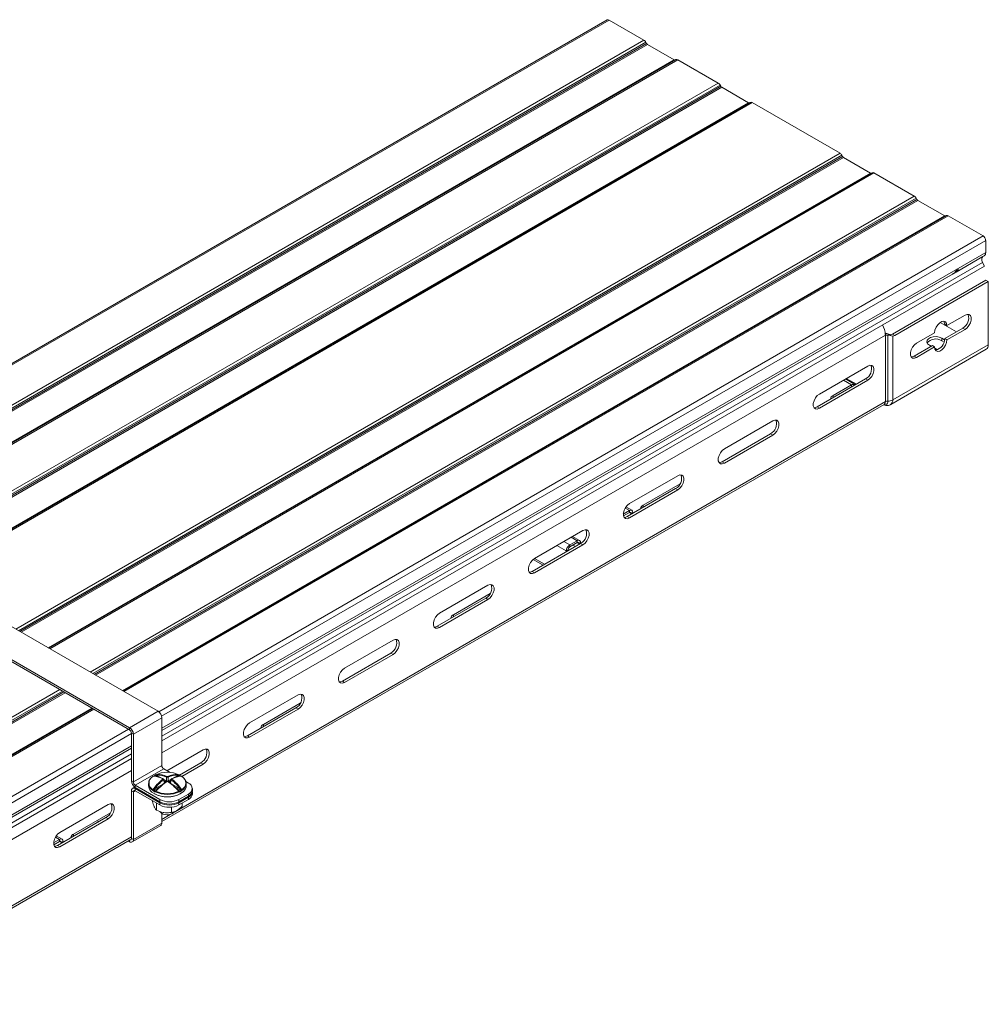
# Model space of a CAD drawing. Header units: millimetres. Extents: x -4 to 4772, y -1159 to -143.
# Tile 7 of 13: x 2143 to 2504, y -1039 to -673. Entities that reach past the tile are written whole.
import ezdxf

# ---------------------------------------------------------------- set-up
doc = ezdxf.new("R2010")
doc.units = ezdxf.units.MM

msp = doc.modelspace()

# ---------------------------------------------------------------- linework, layer by layer
at = {"color": 7, "linetype": 'Continuous', "lineweight": 15}
for p, q in [((2362.15, -672.88), (2055.56, -849.87)), ((2375.79, -680.42), (2362.85, -672.95)), ((2376.76, -681.63), (2376.49, -681.16)), ((2387.1, -687.76), (2377.11, -682)), ((2387.73, -687.64), (2081.13, -864.63)), ((2403.46, -696.39), (2388.43, -687.71)), ((2404.43, -697.6), (2404.16, -697.13)), ((2414.77, -703.74), (2404.78, -697.97)), ((2415.39, -703.61), (2108.8, -880.61)), ((2448.81, -722.57), (2416.09, -703.68)), ((2449.78, -723.78), (2449.51, -723.31)), ((2460.12, -729.91), (2450.13, -724.15)), ((2460.74, -729.79), (2154.15, -906.79)), ((2476.47, -738.54), (2461.44, -729.86)), ((2477.45, -739.75), (2477.17, -739.28)), ((2487.79, -745.89), (2477.8, -740.12)), ((2488.41, -745.77), (2181.82, -922.76)), ((2502.05, -753.3), (2489.11, -745.83)), ((2503.04, -759.51), (2503.04, -755.02)), ((2501.98, -761.04), (2492, -766.79)), ((2502.48, -760.75), (2492.83, -766.32)), ((2501.98, -761.04), (2502.48, -760.75)), ((2502.58, -764.52), (2196.28, -941.35)), ((2492.62, -765.97), (2492.83, -766.32)), ((2502.58, -764.52), (2501.9, -763.19)), ((2490.92, -767.42), (2196.28, -937.52)), ((2490.74, -767.52), (2196.28, -937.52)), ((2503.16, -769.79), (2468.38, -789.86)), ((2504.01, -770.28), (2503.16, -769.79)), ((2469.23, -790.35), (2504.01, -770.28)), ((2504.01, -770.28), (2504.01, -793.87)), ((2495.35, -782.83), (2488.63, -786.71)), ((2486.13, -785.51), (2492.16, -789)), ((2488.63, -786.71), (2487.78, -786.22)), ((2494.5, -787.65), (2487.78, -791.53)), ((2488.63, -792.02), (2495.35, -788.14)), ((2495.35, -788.14), (2494.5, -787.65)), ((2466.03, -790.24), (2465.68, -790.44)), ((2465.68, -815.02), (2465.68, -790.44)), ((2466.11, -790.28), (2466.03, -790.24)), ((2466.6, -814.82), (2466.6, -790.27)), ((2468.01, -790.52), (2467.12, -790)), ((2468.43, -790.6), (2468.01, -790.52)), ((2468.38, -789.86), (2469.23, -790.35)), ((2468.43, -814.41), (2468.43, -790.6)), ((2484.03, -789.36), (2477.32, -793.24)), ((2486.68, -791.34), (2487.75, -791.96)), ((2486.68, -792.32), (2486.68, -791.34)), ((2488.63, -792.02), (2487.78, -791.53)), ((2504.01, -793.87), (2468.43, -814.41)), ((2483.18, -794.18), (2476.47, -798.06)), ((2477.32, -798.55), (2484.03, -794.67)), ((2482.79, -794.4), (2482.09, -794)), ((2484.03, -794.67), (2483.18, -794.18)), ((2485.05, -795.71), (2484.07, -795.14)), ((2487.55, -792.82), (2486.68, -792.32)), ((2467.68, -816.06), (2503.26, -795.52)), ((2477.32, -798.55), (2476.47, -798.06)), ((2459.14, -801.77), (2441.11, -812.18)), ((2458.29, -806.59), (2440.26, -817)), ((2441.11, -817.49), (2459.14, -807.08)), ((2453.13, -808.75), (2446.24, -812.73)), ((2454.54, -808.76), (2450.79, -806.59)), ((2458.29, -806.59), (2459.14, -807.08)), ((2196.28, -971.36), (2465.19, -816.12)), ((2440.26, -817), (2441.11, -817.49)), ((2423.79, -822.18), (2405.76, -832.59)), ((2422.94, -827), (2404.91, -837.41)), ((2405.76, -837.9), (2423.79, -827.49)), ((2422.94, -827), (2423.79, -827.49)), ((2404.91, -837.41), (2405.76, -837.9)), ((2388.43, -842.59), (2370.4, -853)), ((2389.24, -845.64), (2375.53, -853.55)), ((2194.86, -930.29), (2054.85, -849.47)), ((2387.58, -847.41), (2369.55, -857.82)), ((2370.4, -858.31), (2388.43, -847.9)), ((2387.58, -847.41), (2388.43, -847.9)), ((2184.26, -936.41), (2044.25, -855.59)), ((2184.26, -937.23), (2044.25, -856.4)), ((2370.37, -855.56), (2368.1, -856.87)), ((2370.37, -856.3), (2368.17, -857.56)), ((2371.27, -855.47), (2369.1, -854.22)), ((2369.55, -857.82), (2370.4, -858.31)), ((2370.37, -856.3), (2370.37, -855.56)), ((2371.64, -856.3), (2371, -856.66)), ((2371, -856.98), (2371, -856.66)), ((2371.64, -856.61), (2371.64, -856.3)), ((2353.08, -863), (2335.05, -873.41)), ((2352.23, -867.82), (2334.2, -878.23)), ((2335.05, -878.72), (2353.08, -868.31)), ((2350.92, -866.79), (2348.16, -868.38)), ((2350.92, -867.52), (2348.16, -869.11)), ((2348.16, -868.38), (2348.16, -869.11)), ((2351.82, -866.7), (2349.25, -865.21)), ((2349.36, -868.42), (2350.28, -868.95)), ((2350.92, -867.52), (2350.92, -866.79)), ((2352.19, -867.52), (2351.56, -867.89)), ((2351.56, -868.21), (2351.56, -867.89)), ((2352.19, -867.84), (2352.19, -867.52)), ((2352.23, -867.82), (2353.08, -868.31)), ((2347.53, -870.22), (2346.89, -870.58)), ((2346.89, -870.58), (2346.89, -870.9)), ((2347.53, -870.22), (2347.53, -870.53)), ((2334.57, -873.75), (2338.26, -875.88)), ((2334.2, -878.23), (2335.05, -878.72)), ((2317.72, -883.41), (2299.69, -893.82)), ((2318.53, -886.46), (2304.82, -894.37)), ((2316.87, -888.23), (2298.84, -898.64)), ((2299.69, -899.13), (2317.72, -888.72)), ((2316.87, -888.23), (2317.72, -888.72)), ((2298.84, -898.64), (2299.69, -899.13)), ((2282.37, -903.82), (2264.33, -914.23)), ((2281.52, -908.64), (2263.49, -919.05)), ((2264.33, -919.54), (2282.37, -909.13)), ((2281.52, -908.64), (2282.37, -909.13)), ((2263.49, -919.05), (2264.33, -919.54)), ((2247.01, -924.23), (2228.98, -934.64)), ((2247.82, -927.28), (2234.11, -935.19)), ((2170.5, -929.29), (2064.15, -990.69)), ((2194.86, -930.29), (2184.26, -936.41)), ((2246.16, -929.05), (2228.13, -939.46)), ((2228.98, -939.95), (2247.01, -929.54)), ((2246.16, -929.05), (2247.01, -929.54)), ((2196.28, -932.74), (2185.67, -938.86)), ((2196.28, -950.5), (2196.28, -932.74)), ((2184.26, -937.23), (2184.26, -936.41)), ((2185.67, -938.86), (2184.96, -938.45)), ((2184.96, -956.21), (2184.96, -938.45)), ((2185.67, -956.62), (2185.67, -938.86)), ((2228.13, -939.46), (2228.98, -939.95)), ((2184.96, -944.05), (2088.95, -999.47)), ((2184.96, -944.05), (2089.78, -998.99)), ((2211.66, -944.64), (2198.19, -952.42)), ((2184.96, -947.88), (2078.32, -1009.45)), ((2210.81, -949.46), (2202.87, -954.04)), ((2210.81, -949.46), (2211.66, -949.95)), ((2196.28, -950.5), (2185.67, -956.62)), ((2196.98, -951.72), (2186.38, -957.85)), ((2199.32, -953.08), (2196.98, -951.72)), ((2203.7, -954.54), (2211.66, -949.95)), ((2184.96, -956.21), (2185.67, -956.62)), ((2193.65, -954.18), (2193.23, -954.42)), ((2193.23, -954.44), (2193.27, -954.46)), ((2193.32, -954.51), (2193.27, -954.5)), ((2197.37, -956.86), (2196.99, -955.62)), ((2197.99, -956.26), (2197.99, -954.84)), ((2198.68, -954.84), (2198.68, -956.26)), ((2199.68, -955.62), (2199.3, -956.86)), ((2203.44, -954.42), (2203.02, -954.18)), ((2203.37, -954.48), (2203.4, -954.46)), ((2203.43, -954.45), (2203.44, -954.44)), ((2206.18, -957.03), (2205.23, -956.49)), ((2185.67, -960.3), (2184.96, -959.89)), ((2184.96, -977.65), (2184.96, -959.89)), ((2186.16, -958.52), (2185.38, -958.97)), ((2185.67, -978.06), (2185.67, -960.3)), ((2195.57, -963.15), (2186.38, -957.85)), ((2186.38, -957.85), (2186.38, -958.66)), ((2195.57, -963.97), (2186.38, -958.66)), ((2186.38, -959.07), (2195.57, -964.38)), ((2186.38, -959.07), (2186.38, -959.89)), ((2186.38, -959.89), (2195.57, -965.19)), ((2191.33, -957.18), (2191.33, -958.09)), ((2193.9, -959.95), (2193.96, -959.91)), ((2202.71, -959.91), (2202.77, -959.95)), ((2205.33, -958.09), (2205.33, -957.18)), ((2207.64, -959.89), (2207.64, -959.07)), ((2207.64, -961.11), (2207.64, -960.3)), ((2192.76, -963.57), (2192.76, -963.88)), ((2195.57, -963.97), (2195.57, -963.15)), ((2206.18, -961.11), (2202.64, -963.15)), ((2206.18, -961.93), (2202.64, -963.97)), ((2206.18, -962.34), (2202.64, -964.38)), ((2202.64, -963.15), (2202.64, -963.97)), ((2206.18, -963.15), (2202.64, -965.19)), ((2206.18, -961.93), (2206.18, -961.11)), ((2206.18, -963.15), (2206.18, -962.34)), ((2176.3, -965.05), (2158.27, -975.46)), ((2194.25, -964.43), (2194.25, -967.1)), ((2195.57, -965.19), (2195.57, -964.38)), ((2199.83, -966.01), (2199.83, -967.96)), ((2202.64, -964.38), (2202.64, -965.19)), ((2203.91, -964.46), (2203.91, -965.6)), ((2175.45, -969.87), (2157.42, -980.28)), ((2158.27, -980.77), (2176.3, -970.36)), ((2177.11, -968.1), (2163.4, -976.02)), ((2172.41, -971.22), (2172.76, -971.42)), ((2175.45, -969.87), (2176.3, -970.36)), ((2196.21, -968.25), (2196.57, -968.46)), ((2196.28, -971.93), (2196.28, -968.29)), ((2200.1, -968.46), (2200.46, -968.25)), ((2200.39, -967.86), (2200.53, -967.83)), ((2185.25, -978.97), (2195.86, -972.85)), ((2196.28, -971.93), (2185.67, -978.06)), ((2078.4, -1039.41), (2184.46, -978.18)), ((2158.23, -978.02), (2155.97, -979.33)), ((2158.23, -978.76), (2156.03, -980.03)), ((2159.13, -977.93), (2156.97, -976.68)), ((2158.23, -978.76), (2158.23, -978.02)), ((2159.51, -978.76), (2158.87, -979.12)), ((2159.51, -979.07), (2159.51, -978.76)), ((2183.76, -978.58), (2184.26, -978.87)), ((2184.96, -977.65), (2185.67, -978.06)), ((2157.42, -980.28), (2158.27, -980.77)), ((2158.87, -979.44), (2158.87, -979.12))]:
    msp.add_line(p, q, dxfattribs=at)
at = {"color": 8, "linetype": 'Continuous', "lineweight": 15}
for p, q in [((2362.85, -672.95), (2055.97, -850.11)), ((2375.79, -680.42), (2068.91, -857.58)), ((2376.49, -681.16), (2069.9, -858.15)), ((2376.76, -681.63), (2070.44, -858.46)), ((2377.11, -682), (2070.93, -858.75)), ((2387.1, -687.76), (2080.93, -864.52)), ((2388.43, -687.71), (2081.54, -864.87)), ((2403.46, -696.39), (2096.57, -873.55)), ((2404.16, -697.13), (2097.56, -874.12)), ((2404.43, -697.6), (2098.11, -874.44)), ((2404.78, -697.97), (2098.6, -874.72)), ((2414.77, -703.74), (2108.6, -880.49)), ((2416.09, -703.68), (2109.21, -880.84)), ((2448.81, -722.57), (2141.92, -899.73)), ((2449.51, -723.31), (2142.91, -900.3)), ((2449.78, -723.78), (2143.46, -900.61)), ((2450.13, -724.15), (2143.95, -900.9)), ((2460.12, -729.91), (2153.94, -906.67)), ((2461.44, -729.86), (2154.56, -907.02)), ((2476.47, -738.54), (2169.59, -915.7)), ((2477.17, -739.28), (2170.58, -916.27)), ((2477.45, -739.75), (2171.12, -916.59)), ((2477.8, -740.12), (2171.62, -916.87)), ((2487.79, -745.89), (2181.61, -922.64)), ((2489.11, -745.83), (2182.23, -923)), ((2502.05, -753.3), (2195.14, -930.48)), ((2503.04, -755.02), (2196.2, -932.16)), ((2503.04, -759.51), (2196.28, -936.6)), ((2501.9, -763.19), (2196.28, -939.62)), ((2465.74, -790.22), (2196.28, -945.77)), ((2466.04, -790.24), (2465.68, -790.03)), ((2454.89, -808.56), (2451.14, -806.39)), ((2453.13, -808.75), (2450.09, -807)), ((2453.13, -808.75), (2453.13, -809.57)), ((2446.24, -813.55), (2446.24, -812.73)), ((2465.68, -815.02), (2201.01, -967.81)), ((2375.53, -854.37), (2375.53, -853.55)), ((2368.81, -854.66), (2370.37, -855.56)), ((2370.37, -856.3), (2371, -856.66)), ((2343.42, -868.58), (2346.89, -870.58)), ((2345.96, -867.11), (2348.16, -868.38)), ((2348.72, -865.52), (2350.92, -866.79)), ((2350.92, -867.52), (2351.56, -867.89)), ((2335.04, -873.41), (2338.79, -875.58)), ((2304.82, -895.19), (2304.82, -894.37)), ((2158.28, -922.23), (2052.21, -983.46)), ((2159.27, -922.8), (2052.91, -984.2)), ((2159.81, -923.12), (2053.18, -984.67)), ((2160.31, -923.4), (2053.53, -985.04)), ((2170.3, -929.17), (2063.52, -990.81)), ((2170.91, -929.53), (2064.85, -990.76)), ((2183.85, -937), (2077.79, -998.23)), ((2234.11, -936.01), (2234.11, -935.19)), ((2184.96, -938.64), (2078.78, -999.94)), ((2184.96, -943.13), (2078.78, -1004.43)), ((2184.96, -946.15), (2077.63, -1008.11)), ((2184.96, -952.3), (2078.9, -1013.53)), ((2193.27, -954.46), (2193.3, -954.48)), ((2193.29, -954.46), (2193.27, -954.46)), ((2194.61, -954.68), (2193.77, -954.19)), ((2194.35, -954.16), (2196.02, -955.12)), ((2197.22, -957.08), (2196.86, -955.89)), ((2197.01, -955.7), (2197.99, -956.26)), ((2197.81, -956.53), (2197.15, -956.15)), ((2197.33, -956.72), (2197.4, -956.76)), ((2198.68, -956.26), (2199.66, -955.7)), ((2199.52, -956.15), (2198.86, -956.53)), ((2199.27, -956.76), (2199.34, -956.72)), ((2199.81, -955.89), (2199.45, -957.08)), ((2200.65, -955.12), (2202.32, -954.16)), ((2202.9, -954.19), (2202.06, -954.68)), ((2203.4, -954.46), (2203.43, -954.45)), ((2186.38, -959.89), (2185.67, -960.3)), ((2186.73, -958.87), (2186.38, -959.07)), ((2195.63, -958.39), (2193.36, -959.7)), ((2193.59, -959.2), (2197.1, -957.17)), ((2193.77, -959.94), (2194.32, -959.62)), ((2199.57, -957.17), (2203.08, -959.2)), ((2203.31, -959.7), (2201.04, -958.39)), ((2202.35, -959.62), (2202.9, -959.94)), ((2199.4, -968.74), (2196.28, -970.55)), ((2184.96, -977.08), (2078.9, -1038.31)), ((2156.68, -977.12), (2158.23, -978.02)), ((2158.23, -978.76), (2158.87, -979.12)), ((2163.4, -976.83), (2163.4, -976.02)), ((2184.26, -978.87), (2184.26, -978.3))]:
    msp.add_line(p, q, dxfattribs=at)
at = {"color": 7, "linetype": 'Continuous', "lineweight": 15, "flags": 128}
for points in [[(2501.98, -761.04), (2501.81, -761.17), (2501.69, -761.36), (2501.6, -761.6), (2501.57, -761.88), (2501.58, -762.19), (2501.64, -762.52), (2501.75, -762.86), (2501.9, -763.19)], [(2490.92, -767.42), (2490.86, -767.46), (2490.8, -767.49), (2490.76, -767.51), (2490.73, -767.53), (2490.72, -767.54), (2490.71, -767.54), (2490.72, -767.54), (2490.74, -767.52)], [(2492, -766.79), (2492.13, -766.72), (2492.24, -766.66), (2492.36, -766.59), (2492.47, -766.53), (2492.57, -766.47), (2492.67, -766.41), (2492.75, -766.36), (2492.83, -766.32)], [(2495.35, -788.14), (2496.13, -787.52), (2496.82, -786.66), (2497.34, -785.66), (2497.61, -784.64), (2497.61, -783.72), (2497.34, -783.01), (2496.82, -782.6), (2496.13, -782.54), (2495.35, -782.83)], [(2488.63, -786.71), (2488.49, -785.88), (2488.09, -785.31), (2487.48, -785.07), (2486.73, -785.19), (2485.93, -785.65), (2485.18, -786.4), (2484.57, -787.34), (2484.17, -788.37), (2484.03, -789.36)], [(2487.48, -785.07), (2487.64, -785.39), (2487.78, -786.22)], [(2482.09, -794), (2481.44, -793.46), (2481.15, -792.83), (2481.25, -792.18), (2481.72, -791.59), (2482.52, -791.13), (2483.55, -790.86), (2484.67, -790.8), (2485.76, -790.97), (2486.68, -791.34)], [(2477.32, -793.24), (2476.53, -793.85), (2475.84, -794.71), (2475.33, -795.71), (2475.05, -796.74), (2475.05, -797.66), (2475.33, -798.37), (2475.84, -798.78), (2476.53, -798.84), (2477.32, -798.55)], [(2484.03, -794.67), (2484.17, -795.5), (2484.57, -796.06), (2485.18, -796.3), (2485.93, -796.19), (2486.73, -795.73), (2487.48, -794.98), (2488.09, -794.03), (2488.49, -793), (2488.63, -792.02)], [(2476.47, -798.06), (2475.68, -798.35), (2475.32, -798.36)], [(2459.14, -807.08), (2459.93, -806.46), (2460.62, -805.6), (2461.13, -804.6), (2461.41, -803.58), (2461.41, -802.66), (2461.13, -801.95), (2460.62, -801.54), (2459.93, -801.48), (2459.14, -801.77)], [(2441.11, -812.18), (2440.33, -812.79), (2439.63, -813.65), (2439.12, -814.66), (2438.85, -815.68), (2438.85, -816.6), (2439.12, -817.31), (2439.63, -817.72), (2440.33, -817.78), (2441.11, -817.49)], [(2440.26, -817), (2439.48, -817.29), (2439.12, -817.31)], [(2423.79, -827.49), (2424.57, -826.87), (2425.26, -826.01), (2425.78, -825.01), (2426.05, -823.99), (2426.05, -823.07), (2425.78, -822.36), (2425.26, -821.95), (2424.57, -821.89), (2423.79, -822.18)], [(2405.76, -832.59), (2404.97, -833.2), (2404.28, -834.06), (2403.77, -835.07), (2403.49, -836.09), (2403.49, -837.01), (2403.77, -837.72), (2404.28, -838.13), (2404.97, -838.19), (2405.76, -837.9)], [(2404.91, -837.41), (2404.12, -837.7), (2403.76, -837.72)], [(2388.43, -847.9), (2389.22, -847.28), (2389.91, -846.42), (2390.42, -845.42), (2390.7, -844.4), (2390.7, -843.48), (2390.42, -842.77), (2389.91, -842.36), (2389.22, -842.3), (2388.43, -842.59)], [(2370.4, -853), (2369.61, -853.61), (2368.92, -854.47), (2368.41, -855.48), (2368.14, -856.5), (2368.14, -857.42), (2368.41, -858.13), (2368.92, -858.54), (2369.61, -858.6), (2370.4, -858.31)], [(2369.55, -857.82), (2368.77, -858.11), (2368.41, -858.13)], [(2353.08, -868.31), (2353.86, -867.69), (2354.55, -866.83), (2355.07, -865.83), (2355.34, -864.81), (2355.34, -863.89), (2355.07, -863.18), (2354.55, -862.77), (2353.86, -862.71), (2353.08, -863)], [(2335.05, -873.41), (2334.26, -874.02), (2333.57, -874.88), (2333.06, -875.89), (2332.78, -876.91), (2332.78, -877.83), (2333.06, -878.54), (2333.57, -878.95), (2334.26, -879.01), (2335.05, -878.72)], [(2334.2, -878.23), (2333.41, -878.52), (2333.05, -878.54)], [(2317.72, -888.72), (2318.51, -888.1), (2319.2, -887.25), (2319.71, -886.24), (2319.98, -885.22), (2319.98, -884.3), (2319.71, -883.59), (2319.2, -883.18), (2318.51, -883.12), (2317.72, -883.41)], [(2299.69, -893.82), (2298.9, -894.43), (2298.21, -895.29), (2297.7, -896.3), (2297.43, -897.32), (2297.43, -898.24), (2297.7, -898.95), (2298.21, -899.36), (2298.9, -899.42), (2299.69, -899.13)], [(2298.84, -898.64), (2298.06, -898.93), (2297.7, -898.95)], [(2282.37, -909.13), (2283.15, -908.52), (2283.84, -907.66), (2284.36, -906.65), (2284.63, -905.63), (2284.63, -904.71), (2284.36, -904), (2283.84, -903.59), (2283.15, -903.53), (2282.37, -903.82)], [(2264.33, -914.23), (2263.55, -914.84), (2262.86, -915.7), (2262.34, -916.71), (2262.07, -917.73), (2262.07, -918.65), (2262.34, -919.36), (2262.86, -919.77), (2263.55, -919.83), (2264.33, -919.54)], [(2263.49, -919.05), (2262.7, -919.34), (2262.34, -919.36)], [(2247.01, -929.54), (2247.8, -928.93), (2248.49, -928.07), (2249, -927.06), (2249.27, -926.04), (2249.27, -925.12), (2249, -924.41), (2248.49, -924), (2247.8, -923.94), (2247.01, -924.23)], [(2228.98, -934.64), (2228.19, -935.25), (2227.5, -936.11), (2226.99, -937.12), (2226.72, -938.14), (2226.72, -939.06), (2226.99, -939.77), (2227.5, -940.18), (2228.19, -940.24), (2228.98, -939.95)], [(2228.13, -939.46), (2227.35, -939.75), (2226.99, -939.77)], [(2211.66, -949.95), (2212.44, -949.34), (2213.13, -948.48), (2213.65, -947.47), (2213.92, -946.45), (2213.92, -945.53), (2213.65, -944.82), (2213.13, -944.41), (2212.44, -944.35), (2211.66, -944.64)], [(2193.9, -953.96), (2193.91, -953.96), (2193.92, -953.96)], [(2202.77, -953.96), (2202.76, -953.96), (2202.75, -953.96)], [(2193.39, -960.94), (2194.61, -961.51), (2196.02, -961.9), (2197.55, -962.1), (2199.12, -962.1), (2200.65, -961.9), (2202.06, -961.51), (2203.28, -960.94), (2204.26, -960.24), (2204.94, -959.42), (2205.29, -958.54), (2205.33, -958.09)], [(2176.3, -970.36), (2177.09, -969.75), (2177.78, -968.89), (2178.29, -967.88), (2178.56, -966.86), (2178.56, -965.94), (2178.29, -965.23), (2177.78, -964.82), (2177.09, -964.76), (2176.3, -965.05)], [(2195.48, -967.56), (2195.62, -967.76), (2196.21, -968.25)], [(2158.27, -975.46), (2157.48, -976.07), (2156.79, -976.93), (2156.28, -977.94), (2156.01, -978.96), (2156.01, -979.88), (2156.28, -980.59), (2156.79, -981), (2157.48, -981.06), (2158.27, -980.77)], [(2157.42, -980.28), (2156.63, -980.57), (2156.28, -980.59)]]:
    msp.add_lwpolyline(points, dxfattribs=at)
at = {"color": 8, "linetype": 'Continuous', "lineweight": 15, "flags": 128}
for points in [[(2465.1, -816.17), (2465.38, -816.22), (2465.72, -816.21), (2466.02, -816.1), (2466.27, -815.9), (2466.45, -815.61), (2466.56, -815.24), (2466.6, -814.82)], [(2197.35, -956.79), (2197.37, -956.78), (2197.4, -956.76)], [(2199.32, -956.79), (2199.3, -956.78), (2199.27, -956.76)], [(2194.45, -959.65), (2194.42, -959.63), (2194.39, -959.61), (2194.37, -959.6), (2194.35, -959.6), (2194.34, -959.6), (2194.34, -959.6)], [(2202.22, -959.65), (2202.25, -959.63), (2202.28, -959.61), (2202.3, -959.6), (2202.31, -959.6), (2202.33, -959.6), (2202.33, -959.6)]]:
    msp.add_lwpolyline(points, dxfattribs=at)
at = {"color": 7, "linetype": 'Continuous', "lineweight": 15}
for centre, radius, start, end in [((2362.44, -673.52), 0.704, 54.3824, 114.3071), ((2374.72, -682.13), 2.02, 28.8556, 58.0453), ((2377.65, -681.14), 1.01, 208.8556, 238.0453), ((2387.31, -687.48), 0.352, 234.3818, 294.314), ((2388.02, -688.28), 0.704, 54.3818, 114.314), ((2402.39, -698.1), 2.02, 28.8556, 58.0453), ((2405.32, -697.11), 1.01, 208.8556, 238.0453), ((2414.98, -703.45), 0.352, 234.3818, 294.314), ((2415.68, -704.26), 0.704, 54.3818, 114.314), ((2447.74, -724.28), 2.02, 28.8556, 58.0453), ((2450.66, -723.29), 1.01, 208.8556, 238.0453), ((2460.32, -729.63), 0.352, 234.3818, 294.314), ((2461.03, -730.43), 0.704, 54.3818, 114.314), ((2475.41, -740.25), 2.02, 28.8556, 58.0453), ((2478.33, -739.26), 1.01, 208.8556, 238.0453), ((2487.99, -745.6), 0.352, 234.3818, 294.314), ((2488.7, -746.41), 0.704, 54.3818, 114.314), ((2500.89, -755.12), 2.15, 2.6055, 57.3945), ((2501.69, -759.64), 1.36, 305.698, 5.6204), ((2492.53, -783.93), 4.2, 297.9014, 19.6095), ((2457.01, -790.58), 8.68, 3.6008, 28.5619), ((2466.41, -791.74), 1.49, 101.7312, 119.2083), ((2465.9, -790.07), 0.221, 222.791, 308.8017), ((2464.94, -788.34), 2.19, 299.9409, 300.0771), ((2467.49, -788.42), 1.7, 273.0561, 301.6802), ((2468.34, -788.91), 1.7, 273.0561, 301.6802), ((2484.45, -795.89), 4.2, 57.9055, 139.5978), ((2483.58, -791.68), 4.2, 280.395, 2.0992), ((2502.3, -794.09), 1.73, 304.0563, 7.2558), ((2456.33, -802.87), 4.2, 297.9014, 19.6096), ((2446.83, -814.16), 1.55, 112.4764, 176.2034), ((2466.51, -816.58), 1.76, 86.9965, 117.8735), ((2466.78, -811.3), 3.52, 266.9965, 297.8735), ((2420.97, -823.28), 4.2, 297.9014, 19.6096), ((2385.62, -843.69), 4.2, 297.9014, 19.6096), ((2376.12, -854.98), 1.55, 112.4764, 176.2034), ((2370.86, -856.17), 0.786, 350.786, 129.2033), ((2370.61, -856.6), 0.393, 350.786, 129.2033), ((2350.26, -864.1), 4.2, 297.9014, 19.6096), ((2349.65, -870.71), 2.77, 122.6055, 177.3945), ((2351.42, -867.4), 0.786, 350.786, 129.2033), ((2351.17, -867.83), 0.393, 350.786, 129.2033), ((2348.91, -870.28), 1.38, 122.6055, 177.3945), ((2314.91, -884.51), 4.2, 297.9014, 19.6096), ((2305.41, -895.8), 1.55, 112.4764, 176.2034), ((2279.55, -904.92), 4.2, 297.9014, 19.6096), ((2244.2, -925.33), 4.2, 297.9014, 19.6096), ((2193.21, -932.88), 3.07, 2.6055, 57.3945), ((2182.6, -939), 3.07, 2.6055, 57.3945), ((2183.43, -938.52), 1.54, 2.6055, 57.3945), ((2234.7, -936.62), 1.55, 112.4764, 176.2034), ((2208.84, -945.74), 4.2, 297.9014, 19.6096), ((2198.33, -963.87), 10.85, 66.0121, 113.9879), ((2197.81, -950.43), 1.54, 182.6055, 237.3945), ((2188.03, -956.07), 3.07, 182.6055, 237.3945), ((2187.2, -956.55), 1.54, 182.6055, 237.3945), ((2194.3, -957.18), 2.92, 117.3693, 242.6307), ((2194.37, -957.01), 2.87, 117.3693, 242.6307), ((2193.15, -954.68), 0.25, 71.8259, 124.6497), ((2193.16, -954.68), 0.248, 65.007, 115.2924), ((2193.42, -954.66), 0.178, 88.4717, 122.786), ((2192.88, -962.68), 8.18, 62.5596, 86.9303), ((2205.38, -967.58), 14.8, 126.1325, 144.5635), ((2196.75, -959.82), 6.36, 117.863, 122.1316), ((2205.42, -967.62), 14.52, 126.1325, 144.5635), ((2194.01, -954.19), 0.25, 115.7431, 143.1374), ((2194.07, -954.06), 0.181, 146.018, 191.2323), ((2194.6, -954.08), 0.267, 125.1825, 197.5547), ((2194.85, -961.54), 7.4, 64.9445, 93.9289), ((2210.58, -975.03), 22.37, 124.2662, 136.526), ((2194.97, -961.38), 7.54, 64.9445, 93.9289), ((2211, -975.34), 22.8, 124.2662, 136.526), ((2192.26, -964.91), 10.49, 64.0102, 71.7841), ((2196.45, -955.99), 0.42, 14.1681, 61.3817), ((2197.6, -956.2), 0.391, 302.9068, 351.3096), ((2198.34, -954.85), 0.354, 121.0831, 177.2134), ((2198.07, -956.54), 0.0873, 126.7899, 181.2162), ((2201.7, -961.38), 7.54, 86.0711, 115.0555), ((2198.33, -954.85), 0.354, 2.7866, 58.9169), ((2185.67, -975.34), 22.8, 43.474, 55.7338), ((2198.6, -956.54), 0.0871, 358.7385, 53.7636), ((2201.81, -961.54), 7.4, 86.0711, 115.0555), ((2199.07, -956.2), 0.391, 188.6904, 237.0932), ((2186.09, -975.03), 22.37, 43.474, 55.7338), ((2204.41, -964.91), 10.49, 108.2159, 115.9899), ((2200.22, -955.99), 0.42, 118.6183, 165.8319), ((2191.25, -967.62), 14.52, 35.4365, 53.8675), ((2203.79, -962.68), 8.18, 93.0697, 117.4404), ((2191.29, -967.58), 14.8, 35.4365, 53.8675), ((2202.07, -954.08), 0.267, 342.4453, 54.8175), ((2202.59, -954.06), 0.181, 348.7677, 33.982), ((2202.66, -954.19), 0.25, 36.8626, 64.2569), ((2199.92, -959.82), 6.36, 57.8684, 62.137), ((2203.25, -954.66), 0.178, 57.2173, 91.2051), ((2203.51, -954.68), 0.248, 64.7076, 114.993), ((2203.52, -954.68), 0.25, 55.3503, 108.1741), ((2202.3, -957.01), 2.87, 297.3693, 62.6307), ((2203.58, -954.58), 0.132, 355.8491, 51.6078), ((2202.37, -957.18), 2.92, 297.3693, 62.6307), ((2185.82, -959.75), 0.873, 50.7967, 189.214), ((2186.1, -960.23), 0.437, 50.7967, 189.214), ((2194.76, -957.79), 3.44, 184.9193, 246.4008), ((2193.31, -959.79), 0.347, 137.1601, 177.1458), ((2193.89, -960.94), 1.49, 114.9585, 128.6692), ((2193.09, -960.04), 0.489, 68.9981, 94.1186), ((2193.55, -960.02), 0.371, 120.1071, 177.0782), ((2196.69, -954.41), 6.6, 237.8684, 242.137), ((2193.01, -959.68), 0.753, 40.1752, 65.9708), ((2196.75, -954.31), 6.36, 237.8684, 242.137), ((2194, -960.26), 0.399, 125.1728, 177.703), ((2194.05, -960.14), 0.25, 129.0544, 214.0642), ((2194.27, -960.3), 0.426, 144.9191, 177.6926), ((2198.33, -950.2), 11.04, 246.0121, 293.9879), ((2194.15, -959.94), 0.25, 181.856, 207.2205), ((2198.33, -950.14), 10.85, 246.0121, 293.9879), ((2202.52, -959.94), 0.25, 332.7795, 358.144), ((2202.4, -960.3), 0.426, 2.3074, 35.0809), ((2202.62, -960.14), 0.25, 325.9358, 50.9456), ((2199.92, -954.31), 6.36, 297.863, 302.1316), ((2202.67, -960.26), 0.399, 2.297, 54.8272), ((2199.98, -954.41), 6.6, 297.863, 302.1316), ((2203.66, -959.68), 0.753, 114.0292, 139.8248), ((2203.12, -960.02), 0.371, 2.9218, 59.8929), ((2203.58, -960.04), 0.489, 85.8814, 111.0019), ((2202.78, -960.94), 1.49, 51.3308, 65.0415), ((2203.36, -959.79), 0.347, 2.8542, 42.8399), ((2205.4, -959.07), 2.18, 290.7834, 69.2166), ((2205.14, -959.64), 2.51, 294.3747, 354.3052), ((2205.3, -960.18), 2.33, 292.158, 2.0603), ((2198.33, -951.95), 10.27, 242.3365, 298.2761), ((2199.1, -956.33), 7.69, 242.6097, 297.3903), ((2199.1, -957.15), 7.69, 242.6097, 297.3903), ((2205.14, -960.86), 2.51, 294.3747, 354.3052), ((2173.48, -966.15), 4.2, 297.9014, 19.6096), ((2199.1, -957.55), 7.69, 242.6097, 297.3903), ((2199.1, -958.37), 7.69, 242.6097, 297.3903), ((2198.28, -964.9), 3.94, 238.3182, 317.466), ((2198.33, -965.15), 3.75, 241.8759, 298.1295), ((2198.33, -959.77), 8.35, 261.0955, 284.2787), ((2195.3, -972.04), 0.986, 305.0133, 6.2988), ((2158.73, -978.63), 0.786, 350.786, 129.2033), ((2158.48, -979.06), 0.393, 350.786, 129.2033), ((2163.99, -977.44), 1.55, 112.4764, 176.2034), ((2184.81, -978.2), 0.873, 230.7967, 9.214), ((2184.54, -977.72), 0.429, 265.7625, 9.7942)]:
    msp.add_arc(centre, radius, start, end, dxfattribs=at)
at = {"color": 8, "linetype": 'Continuous', "lineweight": 15}
for centre, radius, start, end in [((2464.54, -815.16), 1.15, 304.0564, 7.2558), ((2466.67, -814.61), 1.77, 304.7759, 6.3205), ((2193.07, -954.56), 0.103, 98.7632, 124.4524), ((2193.29, -954.54), 0.132, 56.3608, 116.0025), ((2193.7, -954.29), 0.118, 51.7249, 111.9488), ((2193.67, -954.36), 0.351, 49.7947, 66.9408), ((2196.74, -955.53), 0.14, 67.9591, 128.9189), ((2198.07, -956.58), 0.124, 46.3065, 113.9701), ((2198.6, -956.58), 0.124, 66.5039, 133.6223), ((2199.93, -955.53), 0.143, 51.8132, 111.0175), ((2203.03, -954.41), 0.4, 114.0268, 129.0602), ((2202.97, -954.29), 0.118, 68.025, 128.2776), ((2203.38, -954.54), 0.128, 62.2049, 124.597), ((2203.6, -954.56), 0.103, 55.5476, 81.2368)]:
    msp.add_arc(centre, radius, start, end, dxfattribs=at)
for centre, start_param, end_param in [((2196.85, -957.07), 0.49827, 0.770319), ((2199.82, -957.07), 2.371274, 2.643323)]:
    msp.add_ellipse(centre, major_axis=(0.773, 0), ratio=0.560135, start_param=start_param, end_param=end_param, dxfattribs=at)
at = {"color": 7, "linetype": 'Continuous', "lineweight": 15}
msp.add_ellipse((2198.33, -956), major_axis=(0.5, 0), ratio=0.711164, start_param=3.94207, end_param=5.482708, dxfattribs=at)
for points, knots in [([(2492.83, -766.32), (2492.91, -766.25), (2493.06, -766.13), (2493.02, -765.96), (2492.89, -765.9), (2492.71, -765.91), (2492.46, -766.01), (2492.21, -766.18), (2492.02, -766.33), (2491.85, -766.5), (2491.61, -766.77), (2491.31, -767.14), (2491.06, -767.32), (2490.92, -767.42)], [0, 0, 0, 0, 0.1524926, 0.2748048, 0.3297702, 0.3839916, 0.5009799, 0.559804, 0.6145754, 0.6679296, 0.7227056, 0.8459968, 1, 1, 1, 1]), ([(2490.74, -767.52), (2490.82, -767.48), (2490.95, -767.41), (2491.24, -767.27), (2491.59, -767.04), (2491.86, -766.88), (2492, -766.79)], [0, 0, 0, 0, 0.282532, 0.499352, 0.730715, 1, 1, 1, 1]), ([(2465.63, -789.71), (2465.7, -789.69), (2465.99, -789.63), (2466.35, -789.73), (2466.62, -789.81), (2466.67, -789.83)], [0, 0, 0, 0, 0.229791, 0.857691, 1, 1, 1, 1]), ([(2465.74, -790.22), (2465.72, -790.18), (2465.69, -790.13), (2465.68, -790.06), (2465.68, -790.03)], [0, 0, 0, 0, 0.614497, 1, 1, 1, 1]), ([(2466.6, -790.27), (2466.47, -790.26), (2466.3, -790.25), (2466.14, -790.28), (2466.11, -790.28)], [0, 0, 0, 0, 0.782735, 1, 1, 1, 1]), ([(2468.01, -790.52), (2467.85, -790.47), (2467.53, -790.36), (2467, -790.31), (2466.69, -790.28), (2466.6, -790.27)], [0, 0, 0, 0, 0.415395, 0.827765, 1, 1, 1, 1]), ([(2466.67, -789.83), (2466.79, -789.88), (2466.96, -789.93), (2467.09, -789.99), (2467.12, -790)], [0, 0, 0, 0, 0.795512, 1, 1, 1, 1]), ([(2467.12, -790), (2467.25, -790.05), (2467.41, -790.11), (2467.55, -790.11), (2467.58, -790.11)], [0, 0, 0, 0, 0.779149, 1, 1, 1, 1]), ([(2453.13, -808.75), (2453.27, -808.7), (2453.54, -808.59), (2454.02, -808.62), (2454.34, -808.73), (2454.51, -808.79)], [0, 0, 0, 0, 0.333665, 0.666043, 1, 1, 1, 1]), ([(2465.09, -816.17), (2465.22, -816.23), (2465.61, -816.42), (2466.35, -816.47), (2467.12, -816.37), (2467.52, -816.12), (2467.66, -816.03)], [0, 0, 0, 0, 0.1559, 0.4860051, 0.8156544, 1, 1, 1, 1]), ([(2193.25, -954.41), (2193.23, -954.42), (2193.21, -954.44), (2193.19, -954.44), (2193.2, -954.44), (2193.2, -954.44)], [0, 0, 0, 0, 0.511544, 0.964847, 1, 1, 1, 1]), ([(2193.37, -954.48), (2193.36, -954.48), (2193.32, -954.48), (2193.28, -954.47), (2193.28, -954.47), (2193.28, -954.47)], [0, 0, 0, 0, 0.145803, 0.809674, 1, 1, 1, 1]), ([(2193.81, -954.04), (2193.8, -954.05), (2193.77, -954.09), (2193.72, -954.14), (2193.67, -954.17), (2193.66, -954.18), (2193.65, -954.18)], [0, 0, 0, 0, 0.171824, 0.608283, 0.970183, 1, 1, 1, 1]), ([(2193.9, -954.09), (2193.9, -954.09), (2193.88, -954.12), (2193.84, -954.16), (2193.79, -954.18), (2193.77, -954.19)], [0, 0, 0, 0, 0.003106, 0.502169, 1, 1, 1, 1]), ([(2194.35, -954.16), (2194.24, -954.13), (2194.1, -954.11), (2193.93, -954.1), (2193.9, -954.09)], [0, 0, 0, 0, 0.781937, 1, 1, 1, 1]), ([(2193.92, -953.96), (2193.97, -953.95), (2194.17, -953.89), (2194.33, -953.87), (2194.45, -953.86)], [0, 0, 0, 0, 0.2291027, 1, 1, 1, 1]), ([(2196.65, -955.62), (2196.67, -955.61), (2196.71, -955.58), (2196.73, -955.53), (2196.72, -955.48), (2196.69, -955.44), (2196.66, -955.43), (2196.65, -955.42)], [0, 0, 0, 0, 0.218399, 0.436827, 0.654626, 0.872181, 1, 1, 1, 1]), ([(2196.99, -955.62), (2196.99, -955.61), (2196.98, -955.57), (2196.92, -955.49), (2196.85, -955.42), (2196.8, -955.41), (2196.79, -955.4)], [0, 0, 0, 0, 0.062839, 0.478182, 0.878306, 1, 1, 1, 1]), ([(2198.68, -954.84), (2198.66, -954.85), (2198.59, -954.87), (2198.45, -954.89), (2198.29, -954.9), (2198.12, -954.88), (2198.03, -954.85), (2197.99, -954.84)], [0, 0, 0, 0, 0.127707, 0.345274, 0.563217, 0.781734, 1, 1, 1, 1]), ([(2198.64, -956.48), (2198.62, -956.46), (2198.55, -956.41), (2198.39, -956.37), (2198.2, -956.38), (2198.07, -956.42), (2198.02, -956.47), (2198.02, -956.47)], [0, 0, 0, 0, 0.139537, 0.404953, 0.69286, 0.998417, 1, 1, 1, 1]), ([(2198.16, -954.55), (2198.18, -954.56), (2198.22, -954.58), (2198.31, -954.59), (2198.4, -954.58), (2198.47, -954.57), (2198.5, -954.56), (2198.51, -954.55)], [0, 0, 0, 0, 0.218399, 0.436827, 0.654626, 0.872181, 1, 1, 1, 1]), ([(2198.51, -956.49), (2198.49, -956.48), (2198.44, -956.46), (2198.36, -956.44), (2198.27, -956.44), (2198.2, -956.46), (2198.17, -956.49), (2198.16, -956.49)], [0, 0, 0, 0, 0.218399, 0.436827, 0.654626, 0.872181, 1, 1, 1, 1]), ([(2199.88, -955.41), (2199.85, -955.42), (2199.78, -955.45), (2199.71, -955.53), (2199.69, -955.6), (2199.69, -955.62)], [0, 0, 0, 0, 0.312486, 0.754729, 1, 1, 1, 1]), ([(2200.02, -955.42), (2200, -955.43), (2199.96, -955.45), (2199.94, -955.5), (2199.95, -955.55), (2199.98, -955.59), (2200.01, -955.62), (2200.02, -955.62)], [0, 0, 0, 0, 0.218399, 0.436827, 0.654626, 0.872181, 1, 1, 1, 1]), ([(2202.22, -953.86), (2202.34, -953.87), (2202.5, -953.89), (2202.7, -953.95), (2202.75, -953.96)], [0, 0, 0, 0, 0.770897, 1, 1, 1, 1]), ([(2202.77, -954.09), (2202.74, -954.1), (2202.57, -954.11), (2202.43, -954.13), (2202.32, -954.16)], [0, 0, 0, 0, 0.218063, 1, 1, 1, 1]), ([(2202.9, -954.19), (2202.88, -954.18), (2202.83, -954.16), (2202.79, -954.12), (2202.77, -954.09)], [0, 0, 0, 0, 0.497853, 1, 1, 1, 1]), ([(2203.01, -954.18), (2203, -954.17), (2202.98, -954.16), (2202.93, -954.11), (2202.88, -954.07), (2202.86, -954.04), (2202.86, -954.04)], [0, 0, 0, 0, 0.209189, 0.573067, 0.986012, 1, 1, 1, 1]), ([(2203.39, -954.47), (2203.39, -954.47), (2203.39, -954.47), (2203.37, -954.48), (2203.32, -954.48), (2203.27, -954.48), (2203.25, -954.48)], [0, 0, 0, 0, 0.035173, 0.313535, 0.782092, 1, 1, 1, 1]), ([(2203.61, -954.46), (2203.6, -954.47), (2203.56, -954.5), (2203.44, -954.51), (2203.35, -954.51)], [0, 0, 0, 0, 0.229103, 1, 1, 1, 1]), ([(2203.47, -954.44), (2203.47, -954.44), (2203.48, -954.44), (2203.46, -954.44), (2203.44, -954.43), (2203.44, -954.42)], [0, 0, 0, 0, 0.203483, 0.887123, 1, 1, 1, 1]), ([(2193.18, -960), (2193.14, -959.97), (2193.06, -959.91), (2192.99, -959.82), (2192.96, -959.77), (2192.96, -959.77)], [0, 0, 0, 0, 0.500308, 0.996927, 1, 1, 1, 1]), ([(2193.05, -959.55), (2193.07, -959.51), (2193.11, -959.32), (2193.23, -959.14), (2193.32, -959)], [0, 0, 0, 0, 0.229103, 1, 1, 1, 1]), ([(2193.59, -959.2), (2193.49, -959.29), (2193.37, -959.42), (2193.28, -959.55), (2193.27, -959.58)], [0, 0, 0, 0, 0.781937, 1, 1, 1, 1]), ([(2193.27, -959.58), (2193.27, -959.58), (2193.28, -959.61), (2193.31, -959.66), (2193.34, -959.69), (2193.36, -959.7)], [0, 0, 0, 0, 0.003106, 0.502169, 1, 1, 1, 1]), ([(2193.85, -960.28), (2193.85, -960.28), (2193.81, -960.29), (2193.73, -960.3), (2193.65, -960.27), (2193.6, -960.25)], [0, 0, 0, 0, 0.003073, 0.499692, 1, 1, 1, 1]), ([(2193.77, -959.94), (2193.79, -959.95), (2193.84, -959.96), (2193.88, -959.95), (2193.9, -959.95)], [0, 0, 0, 0, 0.497853, 1, 1, 1, 1]), ([(2194.34, -959.6), (2194.31, -959.63), (2194.21, -959.74), (2194.06, -959.86), (2193.93, -959.93), (2193.89, -959.95)], [0, 0, 0, 0, 0.247006, 0.778468, 1, 1, 1, 1]), ([(2194.45, -959.65), (2194.33, -959.77), (2194.17, -959.92), (2193.97, -960.03), (2193.92, -960.05)], [0, 0, 0, 0, 0.770897, 1, 1, 1, 1]), ([(2202.75, -960.05), (2202.7, -960.03), (2202.5, -959.92), (2202.34, -959.77), (2202.22, -959.65)], [0, 0, 0, 0, 0.229103, 1, 1, 1, 1]), ([(2202.78, -959.95), (2202.77, -959.94), (2202.71, -959.92), (2202.56, -959.82), (2202.42, -959.7), (2202.34, -959.61), (2202.33, -959.6)], [0, 0, 0, 0, 0.047465, 0.355216, 0.924086, 1, 1, 1, 1]), ([(2202.77, -959.95), (2202.77, -959.95), (2202.79, -959.96), (2202.83, -959.96), (2202.88, -959.95), (2202.9, -959.94)], [0, 0, 0, 0, 0.0031062, 0.5021686, 1, 1, 1, 1]), ([(2203.07, -960.25), (2203.02, -960.27), (2202.94, -960.3), (2202.86, -960.29), (2202.82, -960.28), (2202.82, -960.28)], [0, 0, 0, 0, 0.5003076, 0.9969269, 1, 1, 1, 1]), ([(2203.4, -959.58), (2203.39, -959.55), (2203.3, -959.42), (2203.18, -959.29), (2203.08, -959.2)], [0, 0, 0, 0, 0.218063, 1, 1, 1, 1]), ([(2203.31, -959.7), (2203.33, -959.69), (2203.36, -959.66), (2203.39, -959.61), (2203.4, -959.58)], [0, 0, 0, 0, 0.497853, 1, 1, 1, 1]), ([(2203.35, -959), (2203.44, -959.14), (2203.56, -959.32), (2203.6, -959.51), (2203.61, -959.55)], [0, 0, 0, 0, 0.770897, 1, 1, 1, 1]), ([(2203.71, -959.77), (2203.71, -959.77), (2203.68, -959.82), (2203.61, -959.91), (2203.53, -959.97), (2203.49, -960)], [0, 0, 0, 0, 0.003073, 0.499692, 1, 1, 1, 1]), ([(2192.76, -963.88), (2192.98, -964.58), (2193.22, -965.36), (2193.48, -965.92), (2193.51, -965.98)], [0, 0, 0, 0, 0.8960372, 1, 1, 1, 1]), ([(2193.51, -965.98), (2193.71, -966.35), (2193.97, -966.82), (2194.2, -967.05), (2194.25, -967.1)], [0, 0, 0, 0, 0.801462, 1, 1, 1, 1]), ([(2194.25, -967.1), (2195.07, -967.45), (2195.99, -967.85), (2196.94, -968), (2197.04, -968.02)], [0, 0, 0, 0, 0.896037, 1, 1, 1, 1]), ([(2201.87, -967.27), (2201.77, -967.33), (2201.09, -967.7), (2200.41, -967.88), (2199.85, -967.96), (2199.83, -967.96)], [0, 0, 0, 0, 0.148486, 0.965571, 1, 1, 1, 1]), ([(2203.91, -965.6), (2203.74, -965.78), (2203.09, -966.44), (2202.39, -966.92), (2201.87, -967.27)], [0, 0, 0, 0, 0.263254, 1, 1, 1, 1]), ([(2197.04, -968.02), (2197.81, -968.07), (2198.76, -968.14), (2199.65, -967.99), (2199.83, -967.96)], [0, 0, 0, 0, 0.801462, 1, 1, 1, 1])]:
    msp.add_open_spline(points, degree=3, knots=knots, dxfattribs=at)
at = {"color": 8, "linetype": 'Continuous', "lineweight": 15}
for points, knots in [([(2193.27, -954.5), (2193.2, -954.5), (2193.1, -954.5), (2193.06, -954.47), (2193.05, -954.46)], [0, 0, 0, 0, 0.722259, 1, 1, 1, 1]), ([(2196.99, -955.62), (2196.99, -955.64), (2197, -955.7), (2196.96, -955.8), (2196.89, -955.86), (2196.86, -955.89)], [0, 0, 0, 0, 0.283839, 0.642125, 1, 1, 1, 1]), ([(2199.81, -955.89), (2199.79, -955.87), (2199.73, -955.82), (2199.68, -955.74), (2199.66, -955.66), (2199.68, -955.63), (2199.68, -955.62)], [0, 0, 0, 0, 0.209387, 0.566109, 0.923448, 1, 1, 1, 1]), ([(2203.4, -954.46), (2203.4, -954.46), (2203.4, -954.46), (2203.39, -954.46), (2203.39, -954.46)], [0, 0, 0, 0, 0.017709, 1, 1, 1, 1])]:
    msp.add_open_spline(points, degree=3, knots=knots, dxfattribs=at)

doc.saveas('drawing.dxf')
